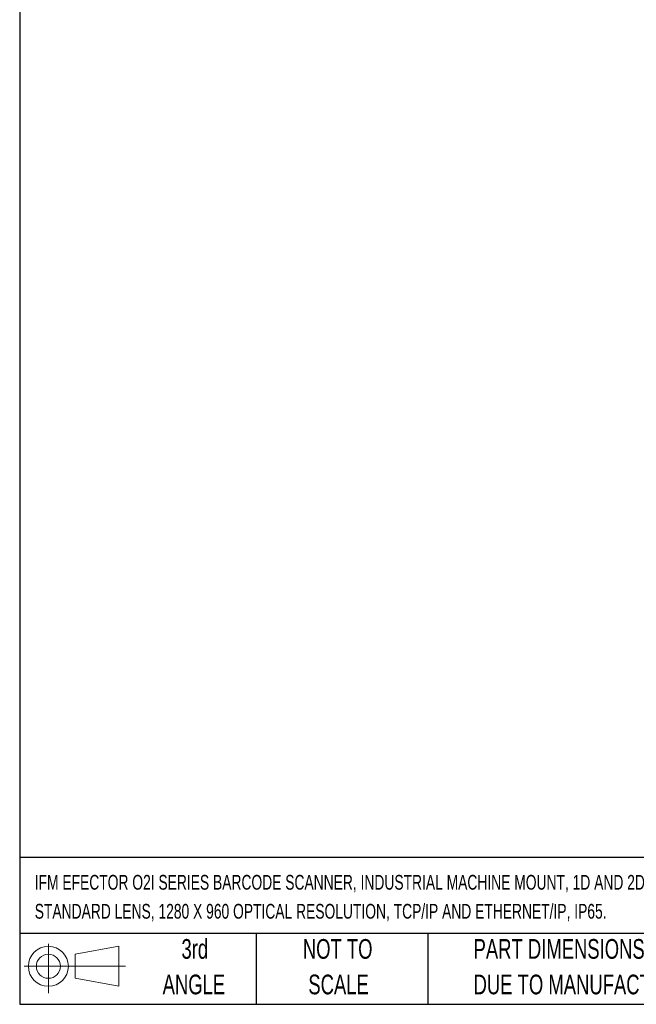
# Model space of a CAD drawing. Header units: millimetres. Extents: x 6 to 273, y 6 to 210.
# Tile 1 of 9: x 6 to 73, y 6 to 112. Entities that reach past the tile are written whole.
import ezdxf

# ---------------------------------------------------------------- set-up
doc = ezdxf.new("R2010")
doc.units = ezdxf.units.MM
doc.layers.add('TEXT', color=140, linetype='Continuous', lineweight=25)
doc.styles.add('SLDTEXTSTYLE0', font='TXT', dxfattribs={"width": 0.7})

# ---------------------------------------------------------------- blocks, each defined once
blk = doc.blocks.new('Block11')
at = {"color": 7, "linetype": 'Continuous', "lineweight": 18}
for p, q in [((2.59, 5.31), (2.59, 0)), ((5.48, 4.17), (10.18, 5.03)), ((10.18, 5.03), (10.18, 0.73)), ((5.48, 1.6), (5.48, 4.17)), ((0, 2.88), (10.87, 2.88)), ((5.48, 1.6), (10.18, 0.73))]:
    blk.add_line(p, q, dxfattribs=at)
for radius in [2.15, 1.29]:
    blk.add_circle((2.59, 2.88), radius, dxfattribs=at)
blk = doc.blocks.new('Block12')
at = {"color": 7, "linetype": 'Continuous'}
blk.add_blockref('Block11', (0, 0), dxfattribs=at)

msp = doc.modelspace()

# ---------------------------------------------------------------- linework, layer by layer
at = {"layer": 'TEXT'}
for p, q in [((6.35, 209.55), (6.35, 6.35)), ((273.05, 22.1261), (6.35, 22.1261)), ((273.05, 13.97), (6.35, 13.97)), ((31.75, 13.97), (31.75, 6.35)), ((50.2116, 13.97), (50.2116, 6.35)), ((6.35, 6.35), (273.05, 6.35))]:
    msp.add_line(p, q, dxfattribs=at)

# ---------------------------------------------------------------- block references
msp.add_blockref('Block12', (6.8379, 7.5539), dxfattribs=at)

# ---------------------------------------------------------------- texts
at = {"layer": 'TEXT', "style": 'SLDTEXTSTYLE0'}
for s, insert, char_height, attachment_point in [('IFM EFECTOR O2I SERIES BARCODE SCANNER, INDUSTRIAL MACHINE MOUNT, 1D AND 2D, IMAGER, INFRARED LIGHT EMISSION,', (7.9657, 20.2622), 1.5875, 1), ('STANDARD LENS, 1280 X 960 OPTICAL RESOLUTION, TCP/IP AND ETHERNET/IP, IP65.', (7.9657, 17.1455), 1.5875, 1), ('3rd', (25.1625, 13.364), 2.11667, 2), ('NOT TO', (40.5158, 13.364), 2.11667, 2), ('PART DIMENSIONS MAY DIFFER SLIGHTLY', (55.1193, 13.364), 2.116667, 1), ('ANGLE', (25.0649, 9.5418), 2.11667, 2), ('SCALE', (40.6121, 9.5418), 2.11667, 2), ("DUE TO MANUFACTURER'S VARIANCES", (55.1193, 9.5418), 2.116667, 1)]:
    msp.add_mtext(s, dxfattribs=dict(at, insert=insert, char_height=char_height, attachment_point=attachment_point))

doc.saveas('drawing.dxf')
